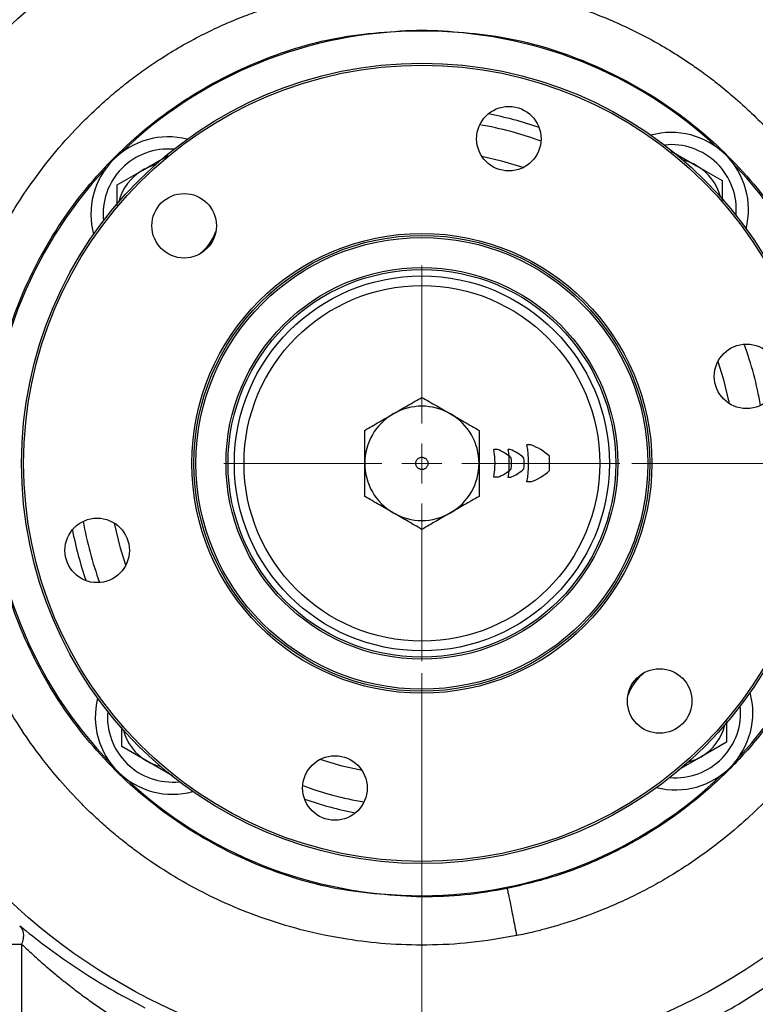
# Model space of a CAD drawing. Header units: inches. Extents: x 0.6 to 16.3, y 0.2 to 11.5.
# Tile 16 of 18: x 11.8 to 14.2, y 5.6 to 8.9. Entities that reach past the tile are written whole.
import ezdxf

# ---------------------------------------------------------------- set-up
doc = ezdxf.new("R2010")
doc.units = ezdxf.units.IN
doc.header["$MEASUREMENT"] = 0
doc.linetypes.add('CENTERX2', pattern=[0.8, 0.5, -0.1, 0.1, -0.1])
doc.styles.add('SLDTEXTSTYLE0', font='TXT', dxfattribs={"width": 0.75})
doc.dimstyles.new('SLDDIMSTYLE0', dxfattribs={"dimtxt": 0.137795, "dimasz": 0.14, "dimexe": 0, "dimexo": 0.0625, "dimgap": 0.034449, "dimtad": 0, "dimtih": 1, "dimtoh": 1, "dimdec": 1, "dimlfac": 1.5, "dimrnd": 1e-09, "dimzin": 12, "dimdsep": 46, "dimtxsty": 'SLDTEXTSTYLE0', "dimblk1": 'CLOSED', "dimblk2": 'CLOSED', "dimsah": 1, "dimcen": 0.09, "dimadec": 0, "dimazin": 3, "dimtfac": 1, "dimtdec": 1, "dimtofl": 0, "dimtmove": 0, "dimatfit": 3, "dimldrblk": 'CLOSED', "dimfxl": 0, "dimfrac": 2, "dimtolj": 1, "dimtzin": 12, "dimarcsym": 0})
doc.dimstyles.new('SLDDIMSTYLE1', dxfattribs={"dimtxt": 0.137795, "dimasz": 0.14, "dimexe": 0, "dimexo": 0.0625, "dimgap": 0.034449, "dimtad": 0, "dimdec": 1, "dimlfac": 1.5, "dimrnd": 1e-09, "dimzin": 12, "dimdsep": 46, "dimtxsty": 'SLDTEXTSTYLE0', "dimblk1": 'CLOSED', "dimblk2": 'CLOSED', "dimsah": 1, "dimcen": 0.09, "dimadec": 0, "dimazin": 3, "dimtfac": 1, "dimtdec": 1, "dimtofl": 0, "dimtmove": 0, "dimatfit": 3, "dimldrblk": 'CLOSED', "dimfxl": 0, "dimfrac": 2, "dimtolj": 1, "dimtzin": 12, "dimarcsym": 0})
doc.dimstyles.new('SLDDIMSTYLE2', dxfattribs={"dimtxt": 0.137795, "dimasz": 0.14, "dimexe": 0, "dimexo": 0.0625, "dimgap": 0.034449, "dimtad": 0, "dimdec": 1, "dimlfac": 1.5, "dimrnd": 1e-09, "dimzin": 12, "dimdsep": 46, "dimtxsty": 'SLDTEXTSTYLE0', "dimblk1": 'CLOSED', "dimblk2": 'CLOSED', "dimsah": 1, "dimcen": 0.09, "dimadec": 0, "dimazin": 3, "dimtfac": 1, "dimtdec": 1, "dimtmove": 0, "dimatfit": 0, "dimldrblk": 'CLOSED', "dimfxl": 0, "dimfrac": 2, "dimtolj": 1, "dimtzin": 12, "dimarcsym": 0})
doc.dimstyles.new('SLDDIMSTYLE4', dxfattribs={"dimtxt": 0.137795, "dimasz": 0.14, "dimexe": 0, "dimexo": 0.0625, "dimgap": 0.034449, "dimtad": 0, "dimtih": 1, "dimtoh": 1, "dimdec": 1, "dimlfac": 1.5, "dimrnd": 1e-09, "dimzin": 12, "dimdsep": 46, "dimtxsty": 'SLDTEXTSTYLE0', "dimblk1": 'CLOSED', "dimblk2": 'CLOSED', "dimsah": 1, "dimcen": 0.09, "dimadec": 0, "dimazin": 3, "dimtfac": 1, "dimtofl": 0, "dimtmove": 0, "dimatfit": 3, "dimldrblk": 'CLOSED', "dimfxl": 0, "dimfrac": 2, "dimtolj": 1, "dimtzin": 12, "dimarcsym": 0})

# ---------------------------------------------------------------- blocks, each defined once
blk = doc.blocks.new('_Closed')
at = {"color": 0, "linetype": 'ByBlock', "lineweight": -2}
for p, q in [((-1, 0.166667), (0, 0)), ((-1, 0.166667), (-1, -0.166667)), ((0, 0), (-1, -0.166667)), ((0, 0), (-1, 0))]:
    blk.add_line(p, q, dxfattribs=at)
blk = doc.blocks.new('_D')
at = {"color": 7, "linetype": 'Continuous', "lineweight": 0}
for p, q in [((13.7295, 9.4765), (15.809, 9.4765)), ((15.7696, 9.4765), (15.7696, 8.707)), ((15.6169, 8.679), (15.5749, 8.679)), ((15.5749, 8.679), (15.5749, 8.4603)), ((15.9224, 8.679), (15.9643, 8.679)), ((15.9643, 8.679), (15.9643, 8.4603)), ((15.5749, 8.4603), (15.6169, 8.4603)), ((15.9643, 8.4603), (15.9224, 8.4603)), ((15.7696, 4.6068), (15.7696, 8.2541)), ((14.3319, 4.6068), (15.809, 4.6068))]:
    blk.add_line(p, q, dxfattribs=at)
at = {"color": 7, "linetype": 'Continuous', "lineweight": 18, "xscale": 0.14, "yscale": 0.14}
for p, rotation in [((15.7696, 9.4765), 90.0000000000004), ((15.7696, 4.6068), 270.0000000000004)]:
    blk.add_blockref('_Closed', p, dxfattribs=dict(at, rotation=rotation))
at = {"color": 7, "linetype": 'Continuous', "lineweight": 18, "char_height": 0.1378, "attachment_point": 1, "style": 'SLDTEXTSTYLE0'}
for s, insert in [('186', (15.6169, 8.6379)), ('7.3', (15.6424, 8.4318))]:
    blk.add_mtext(s, dxfattribs=dict(at, insert=insert))
blk = doc.blocks.new('_D_1')
at = {"color": 7, "linetype": 'Continuous', "lineweight": 0}
for p, q in [((15.1397, 6.8001), (15.1397, 3.4649)), ((12.253, 4.8629), (12.253, 3.4649)), ((13.6893, 3.7028), (13.6474, 3.7028)), ((13.6474, 3.7028), (13.6474, 3.484)), ((13.9948, 3.7028), (14.0368, 3.7028)), ((14.0368, 3.7028), (14.0368, 3.484)), ((12.253, 3.5043), (13.5265, 3.5043)), ((15.1397, 3.5043), (14.1576, 3.5043)), ((13.6474, 3.484), (13.6893, 3.484)), ((14.0368, 3.484), (13.9948, 3.484))]:
    blk.add_line(p, q, dxfattribs=at)
at = {"color": 7, "linetype": 'Continuous', "lineweight": 18, "xscale": 0.14, "yscale": 0.14, "rotation": 180.0000000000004}
blk.add_blockref('_Closed', (12.253, 3.5043), dxfattribs=at)
at = {"color": 7, "linetype": 'Continuous', "lineweight": 18, "xscale": 0.14, "yscale": 0.14}
blk.add_blockref('_Closed', (15.1397, 3.5043), dxfattribs=at)
at = {"color": 7, "linetype": 'Continuous', "lineweight": 18, "char_height": 0.1378, "attachment_point": 1, "style": 'SLDTEXTSTYLE0'}
for s, insert in [('110', (13.6893, 3.6617)), ('4.3', (13.7148, 3.4555))]:
    blk.add_mtext(s, dxfattribs=dict(at, insert=insert))
blk = doc.blocks.new('_D_2')
at = {"color": 7, "linetype": 'Continuous', "lineweight": 0}
for p, q in [((13.0864, 6.7348), (13.0864, 4.2784)), ((12.253, 4.8629), (12.253, 4.2784)), ((12.5142, 4.5162), (12.4722, 4.5162)), ((12.4722, 4.5162), (12.4722, 4.2975)), ((12.7179, 4.5162), (12.7598, 4.5162)), ((12.7598, 4.5162), (12.7598, 4.2975)), ((12.253, 4.3177), (12.003, 4.3177)), ((12.4722, 4.2975), (12.5142, 4.2975)), ((12.7598, 4.2975), (12.7179, 4.2975)), ((13.0864, 4.3177), (13.3364, 4.3177))]:
    blk.add_line(p, q, dxfattribs=at)
at = {"color": 7, "linetype": 'Continuous', "lineweight": 18, "xscale": 0.14, "yscale": 0.14}
blk.add_blockref('_Closed', (12.253, 4.3177, -0.5317), dxfattribs=at)
at = {"color": 7, "linetype": 'Continuous', "lineweight": 18, "xscale": 0.14, "yscale": 0.14, "rotation": 180.0000000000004}
blk.add_blockref('_Closed', (13.0864, 4.3177, -0.5317), dxfattribs=at)
at = {"color": 7, "linetype": 'Continuous', "lineweight": 18, "char_height": 0.1378, "attachment_point": 1, "style": 'SLDTEXTSTYLE0'}
for s, insert in [('32', (12.5142, 4.4751)), ('1.3', (12.4888, 4.2689))]:
    blk.add_mtext(s, dxfattribs=dict(at, insert=insert))
blk = doc.blocks.new('_D_5')
at = {"color": 7, "linetype": 'Continuous', "lineweight": 0}
for p, q in [((10.0342, 5.8374), (10.0342, 3.4649)), ((12.253, 4.8629), (12.253, 3.4649)), ((10.6764, 3.7028), (10.6344, 3.7028)), ((10.6344, 3.7028), (10.6344, 3.484)), ((10.88, 3.7028), (10.922, 3.7028)), ((10.922, 3.7028), (10.922, 3.484)), ((10.0342, 3.5043), (10.5135, 3.5043)), ((12.253, 3.5043), (11.0428, 3.5043)), ((10.6344, 3.484), (10.6764, 3.484)), ((10.922, 3.484), (10.88, 3.484))]:
    blk.add_line(p, q, dxfattribs=at)
at = {"color": 7, "linetype": 'Continuous', "lineweight": 18, "xscale": 0.14, "yscale": 0.14, "rotation": 180.0000000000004}
blk.add_blockref('_Closed', (10.0342, 3.5043, -0.5317), dxfattribs=at)
at = {"color": 7, "linetype": 'Continuous', "lineweight": 18, "xscale": 0.14, "yscale": 0.14}
blk.add_blockref('_Closed', (12.253, 3.5043, -0.5317), dxfattribs=at)
at = {"color": 7, "linetype": 'Continuous', "lineweight": 18, "char_height": 0.1378, "attachment_point": 1, "style": 'SLDTEXTSTYLE0'}
for s, insert in [('85', (10.6764, 3.6617)), ('3.3', (10.6509, 3.4555))]:
    blk.add_mtext(s, dxfattribs=dict(at, insert=insert))
blk = doc.blocks.new('_D_6')
at = {"color": 7, "linetype": 'Continuous', "lineweight": 0}
for p, q in [((13.7747, 7.4232), (15.4843, 7.4232)), ((15.4449, 7.4232), (15.4449, 6.167)), ((15.2922, 6.139), (15.2502, 6.139)), ((15.2502, 6.139), (15.2502, 5.9203)), ((15.5976, 6.139), (15.6396, 6.139)), ((15.6396, 6.139), (15.6396, 5.9203)), ((15.2502, 5.9203), (15.2922, 5.9203)), ((15.6396, 5.9203), (15.5976, 5.9203)), ((15.4449, 4.6068), (15.4449, 5.7141)), ((13.9178, 4.6068), (15.4843, 4.6068))]:
    blk.add_line(p, q, dxfattribs=at)
at = {"color": 7, "linetype": 'Continuous', "lineweight": 18, "xscale": 0.14, "yscale": 0.14}
for p, rotation in [((15.4449, 7.4232, -0.5317), 90.0000000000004), ((15.4449, 4.6068, -0.5317), 270.0000000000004)]:
    blk.add_blockref('_Closed', p, dxfattribs=dict(at, rotation=rotation))
at = {"color": 7, "linetype": 'Continuous', "lineweight": 18, "char_height": 0.1378, "attachment_point": 1, "style": 'SLDTEXTSTYLE0'}
for s, insert in [('107', (15.2922, 6.0979)), ('4.2', (15.3177, 5.8917))]:
    blk.add_mtext(s, dxfattribs=dict(at, insert=insert))
blk = doc.blocks.new('SW_CENTERMARKSYMBOL_0')
at = {"color": 0, "linetype": 'Continuous', "lineweight": 18}
for p, q in [((0, 0.1312), (0, 0.649)), ((0, 0), (0, 0.0656)), ((-0.1312, 0), (-0.649, 0)), ((0, 0), (-0.0656, 0)), ((0, 0), (0, -0.0656)), ((0, 0), (0.0656, 0)), ((0.1312, 0), (0.649, 0)), ((0, -0.1312), (0, -0.649))]:
    blk.add_line(p, q, dxfattribs=at)

msp = doc.modelspace()

# ---------------------------------------------------------------- linework, layer by layer
at = {"color": 7, "linetype": 'Continuous', "lineweight": 25}
for p, q in [((12.1709, 8.3852), (12.2543, 8.4333)), ((13.9041, 8.4477), (13.9874, 8.3996)), ((13.9874, 8.3996), (14.0708, 8.3515)), ((12.0876, 8.3371), (12.1709, 8.3852)), ((12.0876, 8.2691), (12.0876, 8.3371)), ((14.0708, 8.3515), (14.0708, 8.2856)), ((12.102, 6.4948), (12.102, 6.5585)), ((14.0852, 6.576), (14.0852, 6.5092)), ((12.1853, 6.4467), (12.102, 6.4948)), ((14.0852, 6.5092), (14.0018, 6.4611)), ((14.0018, 6.4611), (13.9279, 6.4184)), ((12.2686, 6.3986), (12.1853, 6.4467)), ((11.7738, 5.8462), (11.7738, 5.4415))]:
    msp.add_line(p, q, dxfattribs=at)
at = {"color": 7, "linetype": 'Continuous'}
for p, q in [((13.3341, 7.4685), (13.322, 7.4685)), ((13.3759, 7.469), (13.3694, 7.469)), ((13.4441, 7.4839), (13.4311, 7.4839)), ((13.3341, 7.3778), (13.322, 7.3778)), ((13.3759, 7.3773), (13.3694, 7.3773)), ((13.4441, 7.3624), (13.4311, 7.3624))]:
    msp.add_line(p, q, dxfattribs=at)
at = {"color": 8, "linetype": 'Continuous', "lineweight": 25, "flags": 128}
for points in [[(13.2825, 8.4309), (13.3477, 8.416), (13.4202, 8.394)], [(14.0572, 7.7572), (14.0745, 7.7018), (14.0941, 7.6195)], [(12.1156, 7.0891), (12.0982, 7.1445), (12.0787, 7.2268)], [(12.8903, 6.4154), (12.8251, 6.4303), (12.7526, 6.4523)]]:
    msp.add_lwpolyline(points, dxfattribs=at)
at = {"color": 7, "linetype": 'Continuous', "lineweight": 25}
for centre, radius in [((13.0864, 7.4232), 1.9709), ((13.0864, 7.4232), 1.3127), ((13.0864, 7.4232), 1.306), ((13.3716, 8.4881), 0.1058), ((12.3067, 8.2026), 0.1058), ((13.0864, 7.4232), 0.7542), ((13.0864, 7.4232), 0.7475), ((13.0864, 7.4232), 0.7408), ((13.0864, 7.4232), 0.6423), ((13.0864, 7.4232), 0.6357), ((13.0864, 7.4232), 0.615), ((13.0864, 7.4232), 0.5833), ((14.1512, 7.7086), 0.1058), ((12.0215, 7.1377), 0.1058), ((13.866, 6.6437), 0.1058), ((12.8012, 6.3583), 0.1058)]:
    msp.add_circle(centre, radius, dxfattribs=at)
at = {"color": 7, "linetype": 'CENTERX2'}
msp.add_circle((13.0864, 7.4232), 0.02, dxfattribs=at)
msp.add_circle((13.0864, 7.4232), 0.02, dxfattribs=at)
msp.add_circle((13.0864, 7.4232), 0.02, dxfattribs=at)
at = {"color": 7, "linetype": 'Continuous', "lineweight": 25}
for centre, radius, start, end in [((13.0864, 7.4232), 2.0419, 124.4163, 145.5837), ((13.0864, 7.4232), 1.4181, 90, 134.1241), ((13.0864, 7.4232), 1.4181, 46.8759, 90), ((13.0864, 7.4232), 1.1667, 70.7567, 79.2574), ((12.2543, 8.2409), 0.2533, 75.7521, 195.2479), ((13.9041, 8.2553), 0.2533, 345.7521, 105.2479), ((12.2543, 8.2409), 0.1667, 104.7475, 120), ((13.9041, 8.2553), 0.1667, 60, 76.2525), ((13.9041, 8.2553), 0.1667, 14.7475, 60), ((13.0864, 7.4232), 1.4181, 316.8759, 44.1241), ((13.0864, 7.4232), 1.4181, 136.8759, 224.1241), ((12.2543, 8.2409), 0.1667, 120, 166.2525), ((12.2543, 8.2409), 0.1667, 307.7057, 340.0834), ((13.0864, 7.4232), 0.1875, 60, 120), ((13.0864, 7.4232), 0.1875, 120, 180), ((13.0864, 7.4232), 0.1875, 0, 60), ((13.0864, 7.4232), 0.1875, 180, 240), ((13.0864, 7.4232), 0.1875, 300, 0), ((13.0864, 7.4232), 0.1875, 240, 300), ((13.0864, 7.4232), 1.1667, 190.7567, 199.2574), ((13.9185, 6.6054), 0.1667, 127.7057, 160.0834), ((12.2686, 6.591), 0.2533, 165.7521, 285.2479), ((13.9185, 6.6054), 0.2533, 255.7521, 15.2479), ((13.9185, 6.6054), 0.1667, 300, 346.2525), ((12.2686, 6.591), 0.1667, 194.7475, 240), ((13.9185, 6.6054), 0.1667, 284.7475, 300), ((12.2686, 6.591), 0.1667, 240, 256.2525), ((13.0864, 7.4232), 1.4181, 270, 314.1241), ((13.0864, 7.4232), 1.4181, 226.8759, 270), ((13.0864, 7.4232), 1.1667, 250.7567, 259.2574)]:
    msp.add_arc(centre, radius, start, end, dxfattribs=at)
at = {"color": 8, "linetype": 'Continuous', "lineweight": 25}
for centre, radius, start, end in [((13.0864, 7.4232), 1.1267, 69.7088, 80.3053), ((13.9041, 8.2553), 0.2133, 354.977, 96.023), ((12.2543, 8.2409), 0.2133, 84.977, 186.023), ((13.0864, 7.4232), 1.1267, 9.7088, 20.3053), ((13.0864, 7.4232), 1.1267, 189.7088, 200.3053), ((13.9185, 6.6054), 0.2133, 264.977, 6.023), ((12.2686, 6.591), 0.2133, 174.977, 276.023), ((13.0864, 7.4232), 1.1267, 249.7088, 260.3053)]:
    msp.add_arc(centre, radius, start, end, dxfattribs=at)
at = {"color": 7, "linetype": 'Continuous'}
for centre, radius, start, end in [((13.0864, 7.4232), 0.24, 349.0973, 10.9028), ((13.2905, 7.3463), 0.1298, 46.7606, 70.3498), ((13.0864, 7.4232), 0.2867, 350.7942, 9.2058), ((13.326, 7.3393), 0.139, 46.8496, 68.9549), ((13.0864, 7.4232), 0.35, 350, 10), ((13.3818, 7.3153), 0.1797, 46.9379, 69.7346), ((13.0864, 7.4232), 0.2935, 356.5385, 3.4616), ((13.0864, 7.4232), 0.3352, 357, 3), ((13.0864, 7.4232), 0.4188, 356.7857, 3.2143), ((13.2905, 7.5), 0.1298, 289.6502, 313.2395), ((13.326, 7.507), 0.139, 291.0451, 313.1504), ((13.3818, 7.531), 0.1797, 290.2654, 313.0621)]:
    msp.add_arc(centre, radius, start, end, dxfattribs=at)
at = {"color": 7, "linetype": 'Continuous', "lineweight": 25}
for points, knots in [([(11.5065, 7.4232), (11.5098, 7.492), (11.5165, 7.6295), (11.5598, 7.832), (11.6131, 7.9873), (11.664, 8.1013), (11.7043, 8.1807), (11.7539, 8.266), (11.8142, 8.356), (11.8866, 8.4491), (11.9559, 8.5255), (12.0167, 8.5847), (12.0638, 8.627), (12.1124, 8.6671), (12.1624, 8.7049), (12.2387, 8.7579), (12.3444, 8.8205), (12.456, 8.8722), (12.5413, 8.9047), (12.5977, 8.9237), (12.6516, 8.9397), (12.7029, 8.953), (12.7514, 8.964), (12.7969, 8.9729), (12.8598, 8.9833), (12.9332, 8.9921), (13.0066, 8.9969), (13.0555, 8.9983), (13.0915, 8.9989), (13.1265, 8.999), (13.1651, 8.998), (13.2037, 8.9961), (13.2422, 8.9932), (13.2807, 8.9893), (13.3191, 8.9844), (13.3573, 8.9786), (13.4335, 8.965), (13.5464, 8.9374), (13.6925, 8.8854), (13.8327, 8.819), (13.9359, 8.7565), (14.0063, 8.707), (14.0515, 8.673), (14.1035, 8.6306), (14.1598, 8.58), (14.2149, 8.5253), (14.2809, 8.4532), (14.3503, 8.3664), (14.4158, 8.2691), (14.4558, 8.2009), (14.4786, 8.1584), (14.49, 8.1365), (14.4994, 8.118), (14.5114, 8.0939), (14.5266, 8.0623), (14.5592, 7.9886), (14.5999, 7.8783), (14.6379, 7.7293), (14.662, 7.5771), (14.665, 7.4745), (14.6664, 7.4232)], [0, 0, 0, 0, 0.041645, 0.083254, 0.124839, 0.140866, 0.158827, 0.178724, 0.200561, 0.224343, 0.250076, 0.262929, 0.27571, 0.28842, 0.301056, 0.313618, 0.344685, 0.375272, 0.387948, 0.39996, 0.411308, 0.421995, 0.432019, 0.441382, 0.450084, 0.470606, 0.486141, 0.494593, 0.500185, 0.507976, 0.515769, 0.523565, 0.531364, 0.539165, 0.546968, 0.554773, 0.56258, 0.59381, 0.625056, 0.656309, 0.687559, 0.697977, 0.708393, 0.721831, 0.738545, 0.754207, 0.768816, 0.797724, 0.821377, 0.839784, 0.845581, 0.85057, 0.85475, 0.858121, 0.866876, 0.875952, 0.906914, 0.937916, 0.968947, 1, 1, 1, 1]), ([(13.0863, 6.0007), (12.9932, 6.006), (12.807, 6.0166), (12.5385, 6.1011), (12.291, 6.2326), (12.0741, 6.4108), (11.8961, 6.6277), (11.7637, 6.8752), (11.6823, 7.1437), (11.6547, 7.423), (11.6822, 7.7023), (11.7636, 7.9708), (11.8959, 8.2183), (12.0738, 8.4352), (12.2907, 8.6135), (12.5382, 8.745), (12.8067, 8.8297), (12.9929, 8.8403), (13.086, 8.8456)], [0, 0, 0, 0, 0.0625, 0.125, 0.1875, 0.25, 0.3125, 0.375, 0.4375, 0.5, 0.5625, 0.625, 0.6875, 0.75, 0.8125, 0.875, 0.9375, 1, 1, 1, 1]), ([(13.086, 8.8456), (13.1791, 8.8404), (13.3653, 8.8298), (13.634, 8.7453), (13.8816, 8.6139), (14.0985, 8.4356), (14.2769, 8.2187), (14.4084, 7.9711), (14.493, 7.7025), (14.5036, 7.5163), (14.5089, 7.4232)], [0, 0, 0, 0, 0.1249999, 0.2499999, 0.3749998, 0.4999998, 0.6249998, 0.7499999, 0.8749999, 1, 1, 1, 1]), ([(12.9926, 7.5855), (13.0078, 7.5943), (13.0395, 7.6126), (13.0703, 7.6304), (13.0864, 7.6397)], [0, 0, 0, 0, 0.476313, 1, 1, 1, 1]), ([(13.0864, 7.6397), (13.1025, 7.6304), (13.1332, 7.6126), (13.165, 7.5943), (13.1801, 7.5855)], [0, 0, 0, 0, 0.523687, 1, 1, 1, 1]), ([(12.8989, 7.5314), (12.915, 7.5407), (12.9457, 7.5585), (12.9775, 7.5768), (12.9926, 7.5855)], [0, 0, 0, 0, 0.523687, 1, 1, 1, 1]), ([(13.1801, 7.5855), (13.1953, 7.5768), (13.227, 7.5585), (13.2578, 7.5407), (13.2739, 7.5314)], [0, 0, 0, 0, 0.476313, 1, 1, 1, 1]), ([(12.8989, 7.4232), (12.8989, 7.4406), (12.8989, 7.4773), (12.8989, 7.5128), (12.8989, 7.5314)], [0, 0, 0, 0, 0.476313, 1, 1, 1, 1]), ([(13.2739, 7.5314), (13.2739, 7.5128), (13.2739, 7.4773), (13.2739, 7.4406), (13.2739, 7.4232)], [0, 0, 0, 0, 0.523687, 1, 1, 1, 1]), ([(13.3973, 5.874), (13.3471, 5.8653), (13.2496, 5.8486), (13.1056, 5.8413), (12.9703, 5.8455), (12.8321, 5.8616), (12.6944, 5.8901), (12.5607, 5.9312), (12.4454, 5.9775), (12.3477, 6.0254), (12.2667, 6.0717), (12.2014, 6.114), (12.1507, 6.1501), (12.1135, 6.1786), (12.0863, 6.2006), (12.0648, 6.2188), (12.0449, 6.2362), (12.0257, 6.2535), (12.0071, 6.2708), (11.9892, 6.288), (11.9521, 6.3249), (11.9025, 6.3784), (11.845, 6.4485), (11.7897, 6.5237), (11.7388, 6.6023), (11.6981, 6.6749), (11.6733, 6.7236), (11.6574, 6.7563), (11.6439, 6.7848), (11.6309, 6.8142), (11.6185, 6.8439), (11.6067, 6.8738), (11.5955, 6.904), (11.5719, 6.9721), (11.5401, 7.0867), (11.5115, 7.2504), (11.5082, 7.3656), (11.5065, 7.4232)], [0, 0, 0, 0, 0.054647, 0.10618, 0.154597, 0.199898, 0.255443, 0.305449, 0.349916, 0.388841, 0.422225, 0.450067, 0.472367, 0.489124, 0.50034, 0.509971, 0.519419, 0.528682, 0.537762, 0.546657, 0.555369, 0.593957, 0.624967, 0.652728, 0.694227, 0.725392, 0.742126, 0.752933, 0.764445, 0.775961, 0.78748, 0.799001, 0.810526, 0.822052, 0.8764, 0.938191, 1, 1, 1, 1]), ([(12.8989, 7.3149), (12.8989, 7.3335), (12.8989, 7.369), (12.8989, 7.4057), (12.8989, 7.4232)], [0, 0, 0, 0, 0.523687, 1, 1, 1, 1]), ([(13.2739, 7.4232), (13.2739, 7.4057), (13.2739, 7.369), (13.2739, 7.3335), (13.2739, 7.3149)], [0, 0, 0, 0, 0.476313, 1, 1, 1, 1]), ([(14.6664, 7.4232), (14.6656, 7.3828), (14.6639, 7.3072), (14.6519, 7.202), (14.6364, 7.1127), (14.6196, 7.0391), (14.6036, 6.981), (14.5908, 6.9398), (14.5819, 6.9132), (14.577, 6.8991), (14.5713, 6.883), (14.5636, 6.8624), (14.5527, 6.8345), (14.5415, 6.8073), (14.53, 6.7809), (14.5183, 6.7553), (14.5064, 6.7304), (14.4776, 6.6729), (14.4327, 6.5934), (14.3692, 6.4992), (14.3272, 6.4447), (14.3054, 6.418), (14.3019, 6.4139), (14.2928, 6.4029), (14.275, 6.3821), (14.2452, 6.3488), (14.1981, 6.2997), (14.1288, 6.2343), (14.0311, 6.1546), (13.9454, 6.0964), (13.8832, 6.0592), (13.8541, 6.0427), (13.8242, 6.0264), (13.7933, 6.0105), (13.7615, 5.995), (13.7288, 5.98), (13.6952, 5.9654), (13.6519, 5.9478), (13.6006, 5.929), (13.5445, 5.9108), (13.4962, 5.8971), (13.4573, 5.8872), (13.4254, 5.8798), (13.4064, 5.8759), (13.3973, 5.874)], [0, 0, 0, 0, 0.0557735, 0.1045539, 0.1463402, 0.1811314, 0.2089266, 0.2297254, 0.2407327, 0.2478041, 0.2503317, 0.2644201, 0.2782377, 0.2917844, 0.3050602, 0.3180652, 0.3307995, 0.343263, 0.406954, 0.4569115, 0.5003478, 0.5021055, 0.5045931, 0.5078106, 0.5218421, 0.5424419, 0.5696092, 0.6160428, 0.6741429, 0.7439031, 0.7590299, 0.7744498, 0.790163, 0.8061695, 0.8224695, 0.8390631, 0.8559504, 0.8731316, 0.9038145, 0.9315308, 0.9546576, 0.973194, 0.9871392, 1, 1, 1, 1]), ([(12.9926, 7.2608), (12.9775, 7.2695), (12.9457, 7.2879), (12.915, 7.3056), (12.8989, 7.3149)], [0, 0, 0, 0, 0.476313, 1, 1, 1, 1]), ([(13.2739, 7.3149), (13.2578, 7.3056), (13.227, 7.2879), (13.1953, 7.2695), (13.1801, 7.2608)], [0, 0, 0, 0, 0.523687, 1, 1, 1, 1]), ([(13.0864, 7.2066), (13.0703, 7.2159), (13.0395, 7.2337), (13.0078, 7.252), (12.9926, 7.2608)], [0, 0, 0, 0, 0.523687, 1, 1, 1, 1]), ([(13.1801, 7.2608), (13.165, 7.252), (13.1332, 7.2337), (13.1025, 7.2159), (13.0864, 7.2066)], [0, 0, 0, 0, 0.476313, 1, 1, 1, 1]), ([(13.3663, 6.0285), (13.3199, 6.0204), (13.2273, 6.0042), (13.1333, 6.0018), (13.0863, 6.0007)], [0, 0, 0, 0, 0.5, 1, 1, 1, 1]), ([(13.3661, 6.0293), (13.3667, 6.0263), (13.3679, 6.0203), (13.375, 5.9848), (13.3852, 5.9343), (13.3932, 5.8941), (13.3973, 5.874)], [0, 0, 0, 0, 0.250205, 0.500085, 0.749926, 1, 1, 1, 1]), ([(11.7675, 5.9065), (11.7953, 5.8843), (11.8506, 5.84), (11.951, 5.7692), (12.06, 5.7002), (12.1387, 5.6584), (12.1776, 5.6378)], [0, 0, 0, 0, 0.251703, 0.50211, 0.754105, 1, 1, 1, 1]), ([(11.7675, 5.9065), (11.7704, 5.903), (11.7762, 5.8961), (11.7798, 5.8813), (11.7795, 5.8644), (11.7757, 5.8522), (11.7738, 5.8462)], [0, 0, 0, 0, 0.250036, 0.4999997, 0.7499636, 1, 1, 1, 1]), ([(11.7738, 5.8462), (11.7805, 5.8399), (11.794, 5.8271), (11.8155, 5.8074), (11.8376, 5.7877), (11.861, 5.7674), (11.8873, 5.7452), (11.9138, 5.7237), (11.9455, 5.6988), (11.9794, 5.6733), (12.0192, 5.6448), (12.0591, 5.6177), (12.0997, 5.5915), (12.1277, 5.5747), (12.1413, 5.5665)], [0, 0, 0, 0, 0.068875, 0.140681, 0.211146, 0.277215, 0.352453, 0.440802, 0.500774, 0.61073, 0.70758, 0.803774, 0.904773, 1, 1, 1, 1]), ([(14.0451, 5.6077), (14.0467, 5.6084), (14.1169, 5.6408), (14.1811, 5.6845), (14.244, 5.7272)], [0, 0, 0, 0, 0.0214292, 1, 1, 1, 1])]:
    msp.add_open_spline(points, degree=3, knots=knots, dxfattribs=at)
for points in [[(14.5089, 7.4232), (14.5071, 7.3689), (14.5035, 7.2604), (14.4746, 7.0998), (14.4289, 6.9435), (14.3653, 6.7934), (14.2851, 6.6515), (14.1891, 6.5197), (14.0788, 6.3997), (13.9555, 6.2932), (13.8208, 6.2013), (13.6765, 6.1257), (13.5247, 6.0658), (13.4191, 6.0409), (13.3663, 6.0285)], [(11.715, 5.8462), (11.7205, 5.8462), (11.7316, 5.8462), (11.7473, 5.8462), (11.7619, 5.8462), (11.7699, 5.8462), (11.7738, 5.8462)]]:
    msp.add_open_spline(points, degree=3, dxfattribs=at)

# ---------------------------------------------------------------- block references
at = {"color": 7, "linetype": 'Continuous', "lineweight": 0}
msp.add_blockref('SW_CENTERMARKSYMBOL_0', (13.0864, 7.4232), dxfattribs=at)

# ---------------------------------------------------------------- dimensions: what is measured, and where the dimension line sits
at = {"color": 7, "linetype": 'Continuous', "lineweight": 18}
for base, p1, p2, dimstyle, picture, middle in [((15.7696, 4.6068), (13.6901, 9.4765), (14.2925, 4.6068), 'SLDDIMSTYLE0', '_D', (15.7696, 8.4806)), ((15.4449, 4.6068), (13.7353, 7.4232), (13.8784, 4.6068), 'SLDDIMSTYLE4', '_D_6', (15.4449, 5.9405))]:
    dim = msp.add_linear_dim(base=base, p1=p1, p2=p2, angle=90, dimstyle=dimstyle, dxfattribs=at)
    dim.commit()
    dim.dimension.update_dxf_attribs({"geometry": picture, "text_midpoint": middle, "dimtype": 160})
for base, p1, dimstyle, picture, middle in [((12.253, 3.5043), (15.1397, 6.8394), 'SLDDIMSTYLE1', '_D_1', (13.8421, 3.5043)), ((12.253, 4.3177), (13.0864, 6.7742), 'SLDDIMSTYLE2', '_D_2', (12.616, 4.3177)), ((12.253, 3.5043), (10.0342, 5.8768), 'SLDDIMSTYLE1', '_D_5', (10.7782, 3.5043))]:
    dim = msp.add_linear_dim(base=base, p1=p1, p2=(12.253, 4.9023), dimstyle=dimstyle, dxfattribs=at)
    dim.commit()
    dim.dimension.update_dxf_attribs({"geometry": picture, "text_midpoint": middle, "dimtype": 160})

doc.saveas('drawing.dxf')
